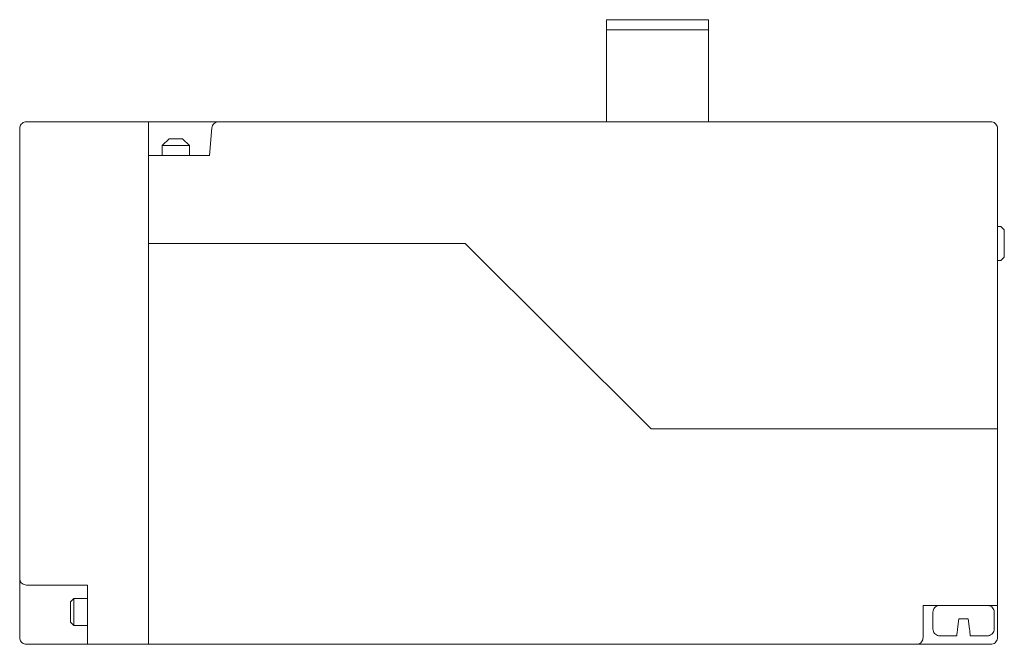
# Model space of a CAD drawing. Header units: millimetres. Extents: x -67.5 to -38.3, y -11.8 to 6.7.
import ezdxf

# ---------------------------------------------------------------- set-up
doc = ezdxf.new("R2010")
doc.units = ezdxf.units.MM
doc.header["$MEASUREMENT"] = 0
doc.layers.add('Layer 1', color=7, linetype='Continuous')

msp = doc.modelspace()

# ---------------------------------------------------------------- linework, layer by layer
at = {"layer": 'Layer 1', "lineweight": 9}
for points in [[(-50.0639, 6.72), (-50.0639, 6.72), (-47.0437, 6.72), (-47.0437, 6.72)], [(-50.0639, 6.4184), (-50.0639, 6.4184), (-50.0639, 6.7199), (-50.0639, 6.7199)], [(-47.0438, 6.72), (-47.0438, 6.72), (-47.0438, 6.4185), (-47.0438, 6.4185)], [(-47.0438, 6.4184), (-47.0438, 6.4184), (-50.0639, 6.4184), (-50.0639, 6.4184)], [(-50.0639, 6.4184), (-50.0639, 6.4184), (-50.0639, 3.6938), (-50.0639, 3.6938)], [(-47.0438, 6.4184), (-47.0438, 6.4184), (-47.0438, 3.6938), (-47.0438, 3.6938)], [(-67.2688, 3.6938), (-67.2688, 3.6938), (-66.9681, 3.6938), (-66.9681, 3.6938)], [(-66.9681, 3.6938), (-66.9681, 3.6938), (-63.645, 3.6938), (-63.645, 3.6938)], [(-63.645, 3.6938), (-63.645, 3.6938), (-63.645, 3.4933), (-63.645, 3.4933)], [(-63.645, 3.6938), (-63.645, 3.6938), (-62.8498, 3.6938), (-62.8498, 3.6938)], [(-62.8498, 3.6938), (-62.8498, 3.6938), (-61.5693, 3.6938), (-61.5693, 3.6938)], [(-61.8415, 2.6905), (-61.8415, 2.6905), (-61.7705, 3.5101), (-61.7705, 3.5101)], [(-61.5693, 3.6938), (-61.5693, 3.6938), (-38.9727, 3.6938), (-38.9727, 3.6938)], [(-38.9728, 3.6938), (-38.9728, 3.6938), (-38.6722, 3.6938), (-38.6722, 3.6938)], [(-67.4698, -9.8435), (-67.4698, -9.8435), (-67.4698, 3.4934), (-67.4698, 3.4934)], [(-67.4698, 3.4934), (-67.4698, 3.4934), (-67.4655, 3.4934), (-67.4655, 3.4934)], [(-63.645, -11.4497), (-63.645, -11.4497), (-63.645, 3.4933), (-63.645, 3.4933)], [(-38.4685, 3.4934), (-38.4685, 3.4934), (-38.4685, -5.4113), (-38.4685, -5.4113)], [(-38.4685, 3.4934), (-38.4685, 3.4934), (-38.4641, 3.4934), (-38.4641, 3.4934)], [(-63.2426, 2.9918), (-63.2426, 2.9918), (-63.2426, 2.6905), (-63.2426, 2.6905)], [(-62.4356, 2.9918), (-62.4356, 2.9918), (-63.2426, 2.9918), (-63.2426, 2.9918)], [(-63.0391, 3.1922), (-63.0391, 3.1922), (-63.2425, 2.9918), (-63.2425, 2.9918)], [(-63.0391, 3.1922), (-63.0391, 3.1922), (-62.6368, 3.1922), (-62.6368, 3.1922)], [(-62.4356, 2.9918), (-62.4356, 2.9918), (-62.6367, 3.1923), (-62.6367, 3.1923)], [(-62.4356, 2.6905), (-62.4356, 2.6905), (-62.4356, 2.9917), (-62.4356, 2.9917)], [(-63.645, 2.6905), (-63.645, 2.6905), (-63.645, 0.0834), (-63.645, 0.0834)], [(-61.8415, 2.6905), (-61.8415, 2.6905), (-63.645, 2.6905), (-63.645, 2.6905)], [(-38.3692, 0.585), (-38.3692, 0.585), (-38.4685, 0.585), (-38.4685, 0.585)], [(-38.2674, 0.486), (-38.2674, 0.486), (-38.3693, 0.585), (-38.3693, 0.585)], [(-38.2674, 0.486), (-38.2674, 0.486), (-38.2674, -0.317), (-38.2674, -0.317)], [(-63.645, 0.0834), (-63.645, 0.0834), (-54.2603, 0.0834), (-54.2603, 0.0834)], [(-63.645, 0.0834), (-63.645, 0.0834), (-63.645, -11.8006), (-63.645, -11.8006)], [(-63.645, 0.0834), (-63.645, 0.0834), (-54.2603, 0.0834), (-54.2603, 0.0834)], [(-48.7408, -5.4113), (-48.7408, -5.4113), (-54.2604, 0.0834), (-54.2604, 0.0834)], [(-54.2604, 0.0834), (-54.2604, 0.0834), (-48.7408, -5.4112), (-48.7408, -5.4112)], [(-38.4685, -0.4182), (-38.4685, -0.4182), (-38.3692, -0.4182), (-38.3692, -0.4182)], [(-38.3692, -0.4182), (-38.3692, -0.4182), (-38.2674, -0.3169), (-38.2674, -0.3169)], [(-48.7408, -5.4113), (-48.7408, -5.4113), (-38.9728, -5.4113), (-38.9728, -5.4113)], [(-48.7408, -5.4113), (-48.7408, -5.4113), (-38.9728, -5.4113), (-38.9728, -5.4113)], [(-38.4685, -5.4113), (-38.4685, -5.4113), (-38.9728, -5.4113), (-38.9728, -5.4113)], [(-38.4685, -5.4113), (-38.4685, -5.4113), (-38.9728, -5.4113), (-38.9728, -5.4113)], [(-38.4685, -6.2144), (-38.4685, -6.2144), (-38.4685, -5.4112), (-38.4685, -5.4112)], [(-38.4685, -5.4113), (-38.4685, -5.4113), (-38.4685, -10.6468), (-38.4685, -10.6468)], [(-67.4698, -11.0472), (-67.4698, -11.0472), (-67.4698, -9.8436), (-67.4698, -9.8436)], [(-66.9681, -10.0459), (-66.9681, -10.0459), (-67.2689, -10.0459), (-67.2689, -10.0459)], [(-65.4582, -10.0459), (-65.4582, -10.0459), (-66.9682, -10.0459), (-66.9682, -10.0459)], [(-65.4582, -11.8006), (-65.4582, -11.8006), (-65.4582, -10.046), (-65.4582, -10.046)], [(-65.8605, -10.4463), (-65.8605, -10.4463), (-65.96, -10.5456), (-65.96, -10.5456)], [(-65.8605, -10.4463), (-65.8605, -10.4463), (-65.8605, -11.2472), (-65.8605, -11.2472)], [(-65.4582, -10.4463), (-65.4582, -10.4463), (-65.8604, -10.4463), (-65.8604, -10.4463)], [(-65.96, -11.1483), (-65.96, -11.1483), (-65.96, -10.5455), (-65.96, -10.5455)], [(-38.9728, -10.6467), (-38.9728, -10.6467), (-40.6745, -10.6467), (-40.6745, -10.6467)], [(-40.6744, -10.6467), (-40.6744, -10.6467), (-40.6744, -11.6003), (-40.6744, -11.6003)], [(-38.4685, -10.6467), (-38.4685, -10.6467), (-38.9728, -10.6467), (-38.9728, -10.6467)], [(-38.6722, -10.6725), (-38.6722, -10.6725), (-38.6722, -10.6467), (-38.6722, -10.6467)], [(-38.4685, -10.6467), (-38.4685, -10.6467), (-38.4685, -11.6003), (-38.4685, -11.6003)], [(-67.4698, -11.6004), (-67.4698, -11.6004), (-67.4698, -11.0472), (-67.4698, -11.0472)], [(-40.3834, -10.8468), (-40.3834, -10.8468), (-40.3834, -11.3485), (-40.3834, -11.3485)], [(-39.6543, -11.3485), (-39.6543, -11.3485), (-39.6165, -11.0472), (-39.6165, -11.0472)], [(-39.3372, -11.0472), (-39.3372, -11.0472), (-39.6165, -11.0472), (-39.6165, -11.0472)], [(-39.3372, -11.0472), (-39.3372, -11.0472), (-39.2994, -11.3484), (-39.2994, -11.3484)], [(-38.5704, -11.3485), (-38.5704, -11.3485), (-38.5704, -10.8468), (-38.5704, -10.8468)], [(-65.96, -11.1483), (-65.96, -11.1483), (-65.8605, -11.2472), (-65.8605, -11.2472)], [(-65.8605, -11.2472), (-65.8605, -11.2472), (-65.4583, -11.2472), (-65.4583, -11.2472)], [(-39.678, -11.5486), (-39.678, -11.5486), (-40.1823, -11.5486), (-40.1823, -11.5486)], [(-40.0806, -11.5486), (-40.0806, -11.5486), (-39.678, -11.5486), (-39.678, -11.5486)], [(-38.7715, -11.5486), (-38.7715, -11.5486), (-39.2758, -11.5486), (-39.2758, -11.5486)], [(-39.2758, -11.5486), (-39.2758, -11.5486), (-38.8734, -11.5486), (-38.8734, -11.5486)], [(-65.4582, -11.8006), (-65.4582, -11.8006), (-67.269, -11.8006), (-67.269, -11.8006)], [(-63.645, -11.8006), (-63.645, -11.8006), (-65.4582, -11.8006), (-65.4582, -11.8006)], [(-40.8759, -11.8006), (-40.8759, -11.8006), (-63.645, -11.8006), (-63.645, -11.8006)], [(-39.4911, -11.8006), (-39.4911, -11.8006), (-40.8759, -11.8006), (-40.8759, -11.8006)], [(-38.6722, -11.8006), (-38.6722, -11.8006), (-39.491, -11.8006), (-39.491, -11.8006)]]:
    msp.add_open_spline(points, degree=3, dxfattribs=at)
for points, knots in [([(-67.2688, 3.6938), (-67.2688, 3.6938), (-67.3043, 3.6914), (-67.3043, 3.6914), (-67.3043, 3.6914), (-67.3043, 3.6914), (-67.3375, 3.6821), (-67.3375, 3.6821), (-67.3375, 3.6821), (-67.3375, 3.6821), (-67.3705, 3.6679), (-67.3705, 3.6679), (-67.3705, 3.6679), (-67.3705, 3.6679), (-67.3989, 3.6467), (-67.3989, 3.6467), (-67.3989, 3.6467), (-67.3989, 3.6467), (-67.425, 3.6233), (-67.425, 3.6233), (-67.425, 3.6233), (-67.425, 3.6233), (-67.4439, 3.5948), (-67.4439, 3.5948), (-67.4439, 3.5948), (-67.4439, 3.5948), (-67.4582, 3.5617), (-67.4582, 3.5617), (-67.4582, 3.5617), (-67.4582, 3.5617), (-67.4676, 3.5288), (-67.4676, 3.5288), (-67.4676, 3.5288), (-67.4676, 3.5288), (-67.4698, 3.4933), (-67.4698, 3.4933)], [0, 0, 0, 0, 0.1, 0.1, 0.1, 0.1, 0.2, 0.2, 0.2, 0.2, 0.3, 0.3, 0.3, 0.3, 0.4, 0.4, 0.4, 0.4, 0.5, 0.5, 0.5, 0.5, 0.6, 0.6, 0.6, 0.6, 0.7, 0.7, 0.7, 0.7, 0.8, 0.8, 0.8, 0.8, 1, 1, 1, 1]), ([(-61.5693, 3.6938), (-61.5693, 3.6938), (-61.6071, 3.6914), (-61.6071, 3.6914), (-61.6071, 3.6914), (-61.6071, 3.6914), (-61.6427, 3.6798), (-61.6427, 3.6798), (-61.6427, 3.6798), (-61.6427, 3.6798), (-61.6759, 3.6631), (-61.6759, 3.6631), (-61.6759, 3.6631), (-61.6759, 3.6631), (-61.7044, 3.6419), (-61.7044, 3.6419), (-61.7044, 3.6419), (-61.7044, 3.6419), (-61.7302, 3.6138), (-61.7302, 3.6138), (-61.7302, 3.6138), (-61.7302, 3.6138), (-61.7491, 3.5829), (-61.7491, 3.5829), (-61.7491, 3.5829), (-61.7491, 3.5829), (-61.7634, 3.548), (-61.7634, 3.548), (-61.7634, 3.548), (-61.7634, 3.548), (-61.7704, 3.51), (-61.7704, 3.51)], [0, 0, 0, 0, 0.1111111, 0.1111111, 0.1111111, 0.1111111, 0.2222222, 0.2222222, 0.2222222, 0.2222222, 0.3333333, 0.3333333, 0.3333333, 0.3333333, 0.4444444, 0.4444444, 0.4444444, 0.4444444, 0.5555556, 0.5555556, 0.5555556, 0.5555556, 0.6666667, 0.6666667, 0.6666667, 0.6666667, 0.7777778, 0.7777778, 0.7777778, 0.7777778, 1, 1, 1, 1]), ([(-38.4685, 3.4934), (-38.4685, 3.4934), (-38.4732, 3.5289), (-38.4732, 3.5289), (-38.4732, 3.5289), (-38.4732, 3.5289), (-38.4828, 3.5617), (-38.4828, 3.5617), (-38.4828, 3.5617), (-38.4828, 3.5617), (-38.4971, 3.5948), (-38.4971, 3.5948), (-38.4971, 3.5948), (-38.4971, 3.5948), (-38.5158, 3.6232), (-38.5158, 3.6232), (-38.5158, 3.6232), (-38.5158, 3.6232), (-38.5421, 3.6465), (-38.5421, 3.6465), (-38.5421, 3.6465), (-38.5421, 3.6465), (-38.5705, 3.6679), (-38.5705, 3.6679), (-38.5705, 3.6679), (-38.5705, 3.6679), (-38.6012, 3.6822), (-38.6012, 3.6822), (-38.6012, 3.6822), (-38.6012, 3.6822), (-38.6368, 3.6915), (-38.6368, 3.6915), (-38.6368, 3.6915), (-38.6368, 3.6915), (-38.6722, 3.6939), (-38.6722, 3.6939)], [0, 0, 0, 0, 0.1, 0.1, 0.1, 0.1, 0.2, 0.2, 0.2, 0.2, 0.3, 0.3, 0.3, 0.3, 0.4, 0.4, 0.4, 0.4, 0.5, 0.5, 0.5, 0.5, 0.6, 0.6, 0.6, 0.6, 0.7, 0.7, 0.7, 0.7, 0.8, 0.8, 0.8, 0.8, 1, 1, 1, 1]), ([(-67.4698, -9.8435), (-67.4698, -9.8435), (-67.4676, -9.8788), (-67.4676, -9.8788), (-67.4676, -9.8788), (-67.4676, -9.8788), (-67.4581, -9.9119), (-67.4581, -9.9119), (-67.4581, -9.9119), (-67.4581, -9.9119), (-67.444, -9.9448), (-67.444, -9.9448), (-67.444, -9.9448), (-67.444, -9.9448), (-67.4249, -9.9731), (-67.4249, -9.9731), (-67.4249, -9.9731), (-67.4249, -9.9731), (-67.399, -9.9989), (-67.399, -9.9989), (-67.399, -9.9989), (-67.399, -9.9989), (-67.3706, -10.0179), (-67.3706, -10.0179), (-67.3706, -10.0179), (-67.3706, -10.0179), (-67.3374, -10.0322), (-67.3374, -10.0322), (-67.3374, -10.0322), (-67.3374, -10.0322), (-67.3041, -10.0414), (-67.3041, -10.0414), (-67.3041, -10.0414), (-67.3041, -10.0414), (-67.2689, -10.0458), (-67.2689, -10.0458)], [0, 0, 0, 0, 0.1, 0.1, 0.1, 0.1, 0.2, 0.2, 0.2, 0.2, 0.3, 0.3, 0.3, 0.3, 0.4, 0.4, 0.4, 0.4, 0.5, 0.5, 0.5, 0.5, 0.6, 0.6, 0.6, 0.6, 0.7, 0.7, 0.7, 0.7, 0.8, 0.8, 0.8, 0.8, 1, 1, 1, 1]), ([(-40.1822, -10.6467), (-40.1822, -10.6467), (-40.2154, -10.6489), (-40.2154, -10.6489), (-40.2154, -10.6489), (-40.2154, -10.6489), (-40.251, -10.6586), (-40.251, -10.6586), (-40.251, -10.6586), (-40.251, -10.6586), (-40.2816, -10.6725), (-40.2816, -10.6725), (-40.2816, -10.6725), (-40.2816, -10.6725), (-40.3101, -10.6939), (-40.3101, -10.6939), (-40.3101, -10.6939), (-40.3101, -10.6939), (-40.3362, -10.7175), (-40.3362, -10.7175), (-40.3362, -10.7175), (-40.3362, -10.7175), (-40.3551, -10.748), (-40.3551, -10.748), (-40.3551, -10.748), (-40.3551, -10.748), (-40.3716, -10.7787), (-40.3716, -10.7787), (-40.3716, -10.7787), (-40.3716, -10.7787), (-40.3811, -10.8115), (-40.3811, -10.8115), (-40.3811, -10.8115), (-40.3811, -10.8115), (-40.3833, -10.8468), (-40.3833, -10.8468)], [0, 0, 0, 0, 0.1, 0.1, 0.1, 0.1, 0.2, 0.2, 0.2, 0.2, 0.3, 0.3, 0.3, 0.3, 0.4, 0.4, 0.4, 0.4, 0.5, 0.5, 0.5, 0.5, 0.6, 0.6, 0.6, 0.6, 0.7, 0.7, 0.7, 0.7, 0.8, 0.8, 0.8, 0.8, 1, 1, 1, 1]), ([(-38.5704, -10.8468), (-38.5704, -10.8468), (-38.5726, -10.8115), (-38.5726, -10.8115), (-38.5726, -10.8115), (-38.5726, -10.8115), (-38.5824, -10.7786), (-38.5824, -10.7786), (-38.5824, -10.7786), (-38.5824, -10.7786), (-38.5963, -10.7479), (-38.5963, -10.7479), (-38.5963, -10.7479), (-38.5963, -10.7479), (-38.6178, -10.7176), (-38.6178, -10.7176), (-38.6178, -10.7176), (-38.6178, -10.7176), (-38.6415, -10.694), (-38.6415, -10.694), (-38.6415, -10.694), (-38.6415, -10.694), (-38.6723, -10.6724), (-38.6723, -10.6724), (-38.6723, -10.6724), (-38.6723, -10.6724), (-38.703, -10.6586), (-38.703, -10.6586), (-38.703, -10.6586), (-38.703, -10.6586), (-38.7359, -10.6488), (-38.7359, -10.6488), (-38.7359, -10.6488), (-38.7359, -10.6488), (-38.7716, -10.6467), (-38.7716, -10.6467)], [0, 0, 0, 0, 0.1, 0.1, 0.1, 0.1, 0.2, 0.2, 0.2, 0.2, 0.3, 0.3, 0.3, 0.3, 0.4, 0.4, 0.4, 0.4, 0.5, 0.5, 0.5, 0.5, 0.6, 0.6, 0.6, 0.6, 0.7, 0.7, 0.7, 0.7, 0.8, 0.8, 0.8, 0.8, 1, 1, 1, 1]), ([(-40.3834, -11.3485), (-40.3834, -11.3485), (-40.3809, -11.3838), (-40.3809, -11.3838), (-40.3809, -11.3838), (-40.3809, -11.3838), (-40.3714, -11.4169), (-40.3714, -11.4169), (-40.3714, -11.4169), (-40.3714, -11.4169), (-40.3551, -11.4498), (-40.3551, -11.4498), (-40.3551, -11.4498), (-40.3551, -11.4498), (-40.3362, -11.4781), (-40.3362, -11.4781), (-40.3362, -11.4781), (-40.3362, -11.4781), (-40.31, -11.5016), (-40.31, -11.5016), (-40.31, -11.5016), (-40.31, -11.5016), (-40.2817, -11.5229), (-40.2817, -11.5229), (-40.2817, -11.5229), (-40.2817, -11.5229), (-40.2509, -11.5371), (-40.2509, -11.5371), (-40.2509, -11.5371), (-40.2509, -11.5371), (-40.2155, -11.5464), (-40.2155, -11.5464), (-40.2155, -11.5464), (-40.2155, -11.5464), (-40.1822, -11.5486), (-40.1822, -11.5486)], [0, 0, 0, 0, 0.1, 0.1, 0.1, 0.1, 0.2, 0.2, 0.2, 0.2, 0.3, 0.3, 0.3, 0.3, 0.4, 0.4, 0.4, 0.4, 0.5, 0.5, 0.5, 0.5, 0.6, 0.6, 0.6, 0.6, 0.7, 0.7, 0.7, 0.7, 0.8, 0.8, 0.8, 0.8, 1, 1, 1, 1]), ([(-39.6543, -11.3485), (-39.6543, -11.3485), (-39.6593, -11.3883), (-39.6593, -11.3883), (-39.6593, -11.3883), (-39.6593, -11.3883), (-39.6638, -11.4262), (-39.6638, -11.4262), (-39.6638, -11.4262), (-39.6638, -11.4262), (-39.6663, -11.4614), (-39.6663, -11.4614), (-39.6663, -11.4614), (-39.6663, -11.4614), (-39.6708, -11.4922), (-39.6708, -11.4922), (-39.6708, -11.4922), (-39.6708, -11.4922), (-39.6734, -11.5157), (-39.6734, -11.5157), (-39.6734, -11.5157), (-39.6734, -11.5157), (-39.6758, -11.525), (-39.6758, -11.525), (-39.6758, -11.525), (-39.6758, -11.525), (-39.6758, -11.5343), (-39.6758, -11.5343), (-39.6758, -11.5343), (-39.6758, -11.5343), (-39.678, -11.5417), (-39.678, -11.5417), (-39.678, -11.5417), (-39.678, -11.5417), (-39.678, -11.5464), (-39.678, -11.5464), (-39.678, -11.5464), (-39.678, -11.5464), (-39.678, -11.5486), (-39.678, -11.5486)], [0, 0, 0, 0, 0.0909091, 0.0909091, 0.0909091, 0.0909091, 0.1818182, 0.1818182, 0.1818182, 0.1818182, 0.2727273, 0.2727273, 0.2727273, 0.2727273, 0.3636364, 0.3636364, 0.3636364, 0.3636364, 0.4545455, 0.4545455, 0.4545455, 0.4545455, 0.5454545, 0.5454545, 0.5454545, 0.5454545, 0.6363636, 0.6363636, 0.6363636, 0.6363636, 0.7272727, 0.7272727, 0.7272727, 0.7272727, 0.8181818, 0.8181818, 0.8181818, 0.8181818, 1, 1, 1, 1]), ([(-39.2758, -11.5486), (-39.2758, -11.5486), (-39.2758, -11.5464), (-39.2758, -11.5464), (-39.2758, -11.5464), (-39.2758, -11.5464), (-39.2758, -11.5416), (-39.2758, -11.5416), (-39.2758, -11.5416), (-39.2758, -11.5416), (-39.278, -11.5345), (-39.278, -11.5345), (-39.278, -11.5345), (-39.278, -11.5345), (-39.278, -11.525), (-39.278, -11.525), (-39.278, -11.525), (-39.278, -11.525), (-39.2804, -11.5157), (-39.2804, -11.5157), (-39.2804, -11.5157), (-39.2804, -11.5157), (-39.2829, -11.4921), (-39.2829, -11.4921), (-39.2829, -11.4921), (-39.2829, -11.4921), (-39.2854, -11.4616), (-39.2854, -11.4616), (-39.2854, -11.4616), (-39.2854, -11.4616), (-39.2897, -11.4261), (-39.2897, -11.4261), (-39.2897, -11.4261), (-39.2897, -11.4261), (-39.2947, -11.3883), (-39.2947, -11.3883), (-39.2947, -11.3883), (-39.2947, -11.3883), (-39.2993, -11.3485), (-39.2993, -11.3485)], [0, 0, 0, 0, 0.0909091, 0.0909091, 0.0909091, 0.0909091, 0.1818182, 0.1818182, 0.1818182, 0.1818182, 0.2727273, 0.2727273, 0.2727273, 0.2727273, 0.3636364, 0.3636364, 0.3636364, 0.3636364, 0.4545455, 0.4545455, 0.4545455, 0.4545455, 0.5454545, 0.5454545, 0.5454545, 0.5454545, 0.6363636, 0.6363636, 0.6363636, 0.6363636, 0.7272727, 0.7272727, 0.7272727, 0.7272727, 0.8181818, 0.8181818, 0.8181818, 0.8181818, 1, 1, 1, 1]), ([(-38.7715, -11.5486), (-38.7715, -11.5486), (-38.7359, -11.5464), (-38.7359, -11.5464), (-38.7359, -11.5464), (-38.7359, -11.5464), (-38.7029, -11.5371), (-38.7029, -11.5371), (-38.7029, -11.5371), (-38.7029, -11.5371), (-38.6722, -11.5228), (-38.6722, -11.5228), (-38.6722, -11.5228), (-38.6722, -11.5228), (-38.6416, -11.5018), (-38.6416, -11.5018), (-38.6416, -11.5018), (-38.6416, -11.5018), (-38.6179, -11.4782), (-38.6179, -11.4782), (-38.6179, -11.4782), (-38.6179, -11.4782), (-38.5963, -11.4497), (-38.5963, -11.4497), (-38.5963, -11.4497), (-38.5963, -11.4497), (-38.5823, -11.4169), (-38.5823, -11.4169), (-38.5823, -11.4169), (-38.5823, -11.4169), (-38.5726, -11.3837), (-38.5726, -11.3837), (-38.5726, -11.3837), (-38.5726, -11.3837), (-38.5704, -11.3485), (-38.5704, -11.3485)], [0, 0, 0, 0, 0.1, 0.1, 0.1, 0.1, 0.2, 0.2, 0.2, 0.2, 0.3, 0.3, 0.3, 0.3, 0.4, 0.4, 0.4, 0.4, 0.5, 0.5, 0.5, 0.5, 0.6, 0.6, 0.6, 0.6, 0.7, 0.7, 0.7, 0.7, 0.8, 0.8, 0.8, 0.8, 1, 1, 1, 1]), ([(-67.4698, -11.6004), (-67.4698, -11.6004), (-67.4676, -11.6335), (-67.4676, -11.6335), (-67.4676, -11.6335), (-67.4676, -11.6335), (-67.4581, -11.6689), (-67.4581, -11.6689), (-67.4581, -11.6689), (-67.4581, -11.6689), (-67.444, -11.6995), (-67.444, -11.6995), (-67.444, -11.6995), (-67.444, -11.6995), (-67.4249, -11.728), (-67.4249, -11.728), (-67.4249, -11.728), (-67.4249, -11.728), (-67.399, -11.7537), (-67.399, -11.7537), (-67.399, -11.7537), (-67.399, -11.7537), (-67.3706, -11.7725), (-67.3706, -11.7725), (-67.3706, -11.7725), (-67.3706, -11.7725), (-67.3374, -11.7888), (-67.3374, -11.7888), (-67.3374, -11.7888), (-67.3374, -11.7888), (-67.3041, -11.7961), (-67.3041, -11.7961), (-67.3041, -11.7961), (-67.3041, -11.7961), (-67.2689, -11.8006), (-67.2689, -11.8006)], [0, 0, 0, 0, 0.1, 0.1, 0.1, 0.1, 0.2, 0.2, 0.2, 0.2, 0.3, 0.3, 0.3, 0.3, 0.4, 0.4, 0.4, 0.4, 0.5, 0.5, 0.5, 0.5, 0.6, 0.6, 0.6, 0.6, 0.7, 0.7, 0.7, 0.7, 0.8, 0.8, 0.8, 0.8, 1, 1, 1, 1]), ([(-40.8759, -11.8006), (-40.8759, -11.8006), (-40.8426, -11.7963), (-40.8426, -11.7963), (-40.8426, -11.7963), (-40.8426, -11.7963), (-40.8071, -11.7887), (-40.8071, -11.7887), (-40.8071, -11.7887), (-40.8071, -11.7887), (-40.7764, -11.7725), (-40.7764, -11.7725), (-40.7764, -11.7725), (-40.7764, -11.7725), (-40.7478, -11.7539), (-40.7478, -11.7539), (-40.7478, -11.7539), (-40.7478, -11.7539), (-40.7219, -11.7279), (-40.7219, -11.7279), (-40.7219, -11.7279), (-40.7219, -11.7279), (-40.7028, -11.6994), (-40.7028, -11.6994), (-40.7028, -11.6994), (-40.7028, -11.6994), (-40.6863, -11.6689), (-40.6863, -11.6689), (-40.6863, -11.6689), (-40.6863, -11.6689), (-40.6793, -11.6334), (-40.6793, -11.6334), (-40.6793, -11.6334), (-40.6793, -11.6334), (-40.6744, -11.6004), (-40.6744, -11.6004)], [0, 0, 0, 0, 0.1, 0.1, 0.1, 0.1, 0.2, 0.2, 0.2, 0.2, 0.3, 0.3, 0.3, 0.3, 0.4, 0.4, 0.4, 0.4, 0.5, 0.5, 0.5, 0.5, 0.6, 0.6, 0.6, 0.6, 0.7, 0.7, 0.7, 0.7, 0.8, 0.8, 0.8, 0.8, 1, 1, 1, 1]), ([(-38.6722, -11.8006), (-38.6722, -11.8006), (-38.6366, -11.7963), (-38.6366, -11.7963), (-38.6366, -11.7963), (-38.6366, -11.7963), (-38.6012, -11.7887), (-38.6012, -11.7887), (-38.6012, -11.7887), (-38.6012, -11.7887), (-38.5704, -11.7725), (-38.5704, -11.7725), (-38.5704, -11.7725), (-38.5704, -11.7725), (-38.5421, -11.7539), (-38.5421, -11.7539), (-38.5421, -11.7539), (-38.5421, -11.7539), (-38.5159, -11.7279), (-38.5159, -11.7279), (-38.5159, -11.7279), (-38.5159, -11.7279), (-38.497, -11.6994), (-38.497, -11.6994), (-38.497, -11.6994), (-38.497, -11.6994), (-38.4829, -11.6689), (-38.4829, -11.6689), (-38.4829, -11.6689), (-38.4829, -11.6689), (-38.4733, -11.6334), (-38.4733, -11.6334), (-38.4733, -11.6334), (-38.4733, -11.6334), (-38.4686, -11.6004), (-38.4686, -11.6004)], [0, 0, 0, 0, 0.1, 0.1, 0.1, 0.1, 0.2, 0.2, 0.2, 0.2, 0.3, 0.3, 0.3, 0.3, 0.4, 0.4, 0.4, 0.4, 0.5, 0.5, 0.5, 0.5, 0.6, 0.6, 0.6, 0.6, 0.7, 0.7, 0.7, 0.7, 0.8, 0.8, 0.8, 0.8, 1, 1, 1, 1])]:
    msp.add_open_spline(points, degree=3, knots=knots, dxfattribs=at)

doc.saveas('drawing.dxf')
